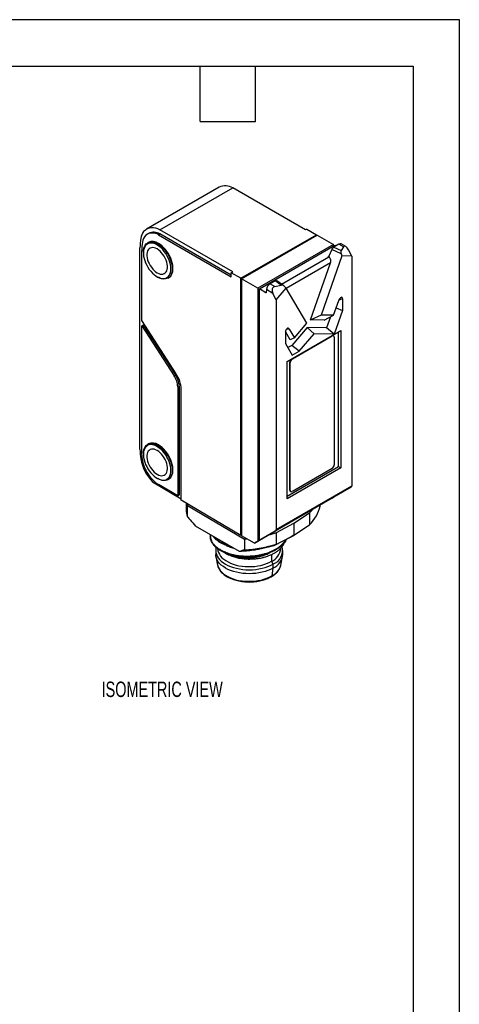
# Model space of a CAD drawing. Header units: millimetres. Extents: x 0 to 210, y 0 to 162.
# Tile 4 of 4: x 164 to 210, y 61 to 162. Entities that reach past the tile are written whole.
import ezdxf

# ---------------------------------------------------------------- set-up
doc = ezdxf.new("R2010")
doc.units = ezdxf.units.MM
doc.header["$LTSCALE"] = 0.75
doc.layers.add('DIMENSIONS', color=140, linetype='Continuous', lineweight=25)
doc.layers.add('TEXT', color=140, linetype='Continuous', lineweight=25)
doc.styles.add('SLDTEXTSTYLE0', font='TXT', dxfattribs={"width": 0.7})

msp = doc.modelspace()

# ---------------------------------------------------------------- linework, layer by layer
at = {"color": 7, "linetype": 'Continuous'}
for p, q in [((0, 161.93), (209.55, 161.93)), ((209.55, 161.93), (209.55, 0))]:
    msp.add_line(p, q, dxfattribs=at)
for p, q in [((184.85, 144.7), (177.35, 140.37)), ((178.74, 140.29), (186.24, 144.61)), ((193.73, 140.29), (186.24, 144.61)), ((177.58, 139.93), (177.44, 139.85)), ((178.6, 139.8), (178.74, 139.88)), ((186.24, 135.96), (178.74, 140.29)), ((186.09, 135.63), (178.74, 139.88)), ((193.87, 140.37), (193.73, 140.29)), ((193.87, 140.37), (194.86, 139.8)), ((177.55, 139), (177.48, 138.96)), ((178.6, 139.8), (186.09, 135.47)), ((187.08, 135.31), (194.86, 139.8)), ((187.15, 135.27), (194.93, 139.76)), ((194.86, 139.8), (194.86, 139.72)), ((194.93, 139.76), (196.61, 138.79)), ((197.87, 138.58), (197.4, 138.85)), ((176.69, 117.71), (176.69, 138.45)), ((176.88, 130.95), (176.88, 138.18)), ((177.04, 138), (177.04, 137.92)), ((196.61, 138.79), (188.83, 134.3)), ((188.98, 134.22), (196.75, 138.71)), ((196.43, 138.29), (196.14, 137.59)), ((197.39, 137.83), (196.43, 138.29)), ((196.61, 138.62), (196.61, 138.79)), ((197.15, 138.83), (196.63, 138.53)), ((196.63, 138.53), (197.39, 138.17)), ((196.75, 138.71), (196.85, 138.65)), ((197.64, 138.54), (197.15, 138.83)), ((197.64, 138.54), (197.39, 138.17)), ((197.39, 137.83), (197.46, 137.61)), ((198.49, 137.59), (198.14, 138.25)), ((191.25, 134.71), (196.12, 137.52)), ((196.3, 136.89), (191.75, 134.27)), ((194.24, 131.03), (196.3, 136.89)), ((197.46, 137.61), (195.32, 131.52)), ((196.07, 137.55), (196.15, 137.59)), ((196.07, 137.55), (196.12, 137.52)), ((198.49, 137.59), (197.46, 137.61)), ((198.49, 137.59), (198.49, 113.94)), ((186.09, 135.88), (186.24, 135.96)), ((186.09, 135.47), (186.09, 135.88)), ((187.08, 135.31), (186.09, 135.88)), ((178.46, 135.47), (178.53, 135.43)), ((179.58, 135.32), (179.65, 135.37)), ((187.08, 108.85), (187.08, 135.31)), ((187.15, 135.27), (187.15, 108.81)), ((188.83, 134.3), (187.15, 135.27)), ((190.6, 135.04), (190.08, 134.74)), ((191.22, 134.61), (190.6, 135.04)), ((191.49, 134.54), (190.76, 135.06)), ((188.83, 134.3), (188.83, 108.27)), ((189.64, 133.83), (188.98, 134.22)), ((188.98, 108.35), (188.98, 134.22)), ((189.64, 133.83), (189.69, 133.86)), ((189.7, 134.15), (189.69, 133.86)), ((190.37, 133.76), (189.7, 134.15)), ((190.08, 134.74), (190.57, 134.46)), ((190.57, 134.46), (191.22, 134.61)), ((190.71, 133.1), (191.73, 134.3)), ((191.57, 134.47), (191.73, 134.3)), ((193.87, 130.68), (191.73, 134.3)), ((190.71, 133.1), (190.37, 133.76)), ((190.71, 133.1), (190.71, 109.45)), ((196.6, 131.5), (197.14, 133.03)), ((197.54, 133.18), (197.15, 133.06)), ((197.54, 133.18), (197.54, 132.01)), ((197.54, 132.01), (196.68, 129.56)), ((196.87, 132.27), (197.54, 132.01)), ((180.43, 125.46), (176.88, 130.95)), ((194.24, 131.02), (194.24, 131.03)), ((194.26, 131.03), (194.24, 131.03)), ((194.24, 131.02), (194.26, 131.03)), ((195.63, 131), (194.24, 131.02)), ((195.32, 131.52), (194.26, 131.03)), ((196.6, 131.5), (195.32, 131.52)), ((195.63, 131), (196.6, 131.5)), ((196.29, 131.34), (195.89, 130.22)), ((176.87, 117.44), (176.88, 130.42)), ((177.02, 130.5), (176.88, 130.42)), ((176.88, 130.42), (180.2, 125.28)), ((177.02, 130.5), (180.34, 125.36)), ((192.15, 128.99), (191.65, 129.83)), ((191.65, 129.78), (191.65, 128.61)), ((192.05, 130.09), (191.74, 130.05)), ((191.83, 126.75), (197.36, 129.94)), ((192.05, 130.09), (192.59, 129.19)), ((193.89, 130.24), (192.31, 128.4)), ((192.59, 129.19), (193.87, 130.68)), ((195.89, 130.22), (193.89, 130.24)), ((194.6, 129.59), (193.89, 130.24)), ((196.68, 129.56), (195.89, 130.22)), ((197.13, 115.93), (197.13, 129.81)), ((197.36, 129.94), (197.36, 115.8)), ((192.59, 129.19), (192.15, 128.99)), ((192.37, 127.01), (196.47, 129.38)), ((193.07, 127.8), (194.6, 129.59)), ((196.68, 129.56), (194.6, 129.59)), ((196.47, 129.38), (196.43, 129.4)), ((196.62, 129.39), (196.57, 129.42)), ((196.68, 129.25), (196.68, 116.11)), ((191.65, 128.61), (192.36, 127.4)), ((192.31, 128.4), (191.91, 128.17)), ((193.07, 127.8), (192.31, 128.4)), ((192.36, 127.4), (193.07, 127.8)), ((191.83, 112.6), (191.83, 126.75)), ((192.33, 127.03), (192.37, 127.01)), ((192.11, 113.52), (192.11, 126.67)), ((192.15, 126.64), (192.11, 126.67)), ((192.15, 113.5), (192.15, 126.64)), ((180.2, 125.28), (180.34, 125.36)), ((180.58, 124.12), (180.72, 124.2)), ((180.58, 124.12), (180.58, 112.93)), ((180.72, 124.2), (180.72, 113.01)), ((180.93, 112.46), (180.93, 123.92)), ((177.55, 118.26), (177.48, 118.22)), ((177.04, 117.26), (177.04, 117.18)), ((191.83, 112.87), (197.13, 115.93)), ((197.36, 115.8), (191.83, 112.6)), ((196.47, 115.74), (192.37, 113.37)), ((197.13, 115.93), (197.36, 115.8)), ((178.46, 114.73), (178.53, 114.69)), ((179.58, 114.58), (179.65, 114.63)), ((177.99, 114.35), (180.93, 112.62)), ((180.58, 112.93), (178.6, 114.08)), ((198.42, 113.81), (190.65, 109.32)), ((190.71, 109.45), (198.49, 113.94)), ((192.11, 113.52), (192.15, 113.5)), ((198.42, 113.81), (196.75, 112.84)), ((180.58, 112.93), (180.72, 113.01)), ((196.24, 112.55), (188.46, 108.06)), ((192.17, 113.38), (192.22, 113.36)), ((196.61, 112.76), (196.24, 112.55)), ((196.47, 112.68), (196.61, 112.76)), ((196.47, 112.68), (196.61, 112.76)), ((196.75, 112.84), (196.61, 112.76)), ((196.61, 112.76), (196.61, 112.76)), ((187.08, 108.85), (180.93, 112.46)), ((181.43, 112.17), (181.43, 111.57)), ((181.59, 111.92), (187.45, 108.47)), ((181.59, 110.75), (181.59, 111.92)), ((195.23, 111.86), (195.23, 111.96)), ((192.53, 110.1), (194.14, 111.17)), ((194.14, 111.17), (194.14, 109.92)), ((186.92, 107.2), (182.41, 109.8)), ((190.74, 109.14), (192.53, 110.1)), ((192.53, 110.1), (192.53, 108.85)), ((192.54, 108.86), (194.14, 109.92)), ((183.93, 108.83), (183.93, 108.74)), ((187.08, 108.85), (187.15, 108.89)), ((188.46, 108.06), (187.15, 108.81)), ((187.45, 108.47), (187.45, 107.37)), ((188.98, 108.35), (190.65, 109.32)), ((192.26, 108.7), (190.46, 107.79)), ((190.74, 107.96), (190.74, 109.14)), ((190.74, 107.96), (192.53, 108.85)), ((192.54, 108.86), (192.26, 108.7)), ((192.53, 108.85), (192.54, 108.86)), ((188.46, 108.06), (188.83, 108.27)), ((188.83, 108.27), (188.98, 108.35)), ((189.12, 108.43), (188.98, 108.35)), ((189.12, 108.43), (188.98, 108.35)), ((188.98, 108.35), (188.98, 108.35)), ((190.74, 107.96), (190.54, 107.83)), ((191.18, 107.5), (191.18, 107.54)), ((184.48, 107.3), (184.48, 106.89)), ((184.5, 106.67), (184.68, 105.79)), ((190.23, 106.88), (190.23, 106.18)), ((191.19, 105.79), (191.36, 106.67)), ((191.38, 106.89), (191.38, 107.3)), ((190.23, 106.18), (190.37, 105.89)), ((190.37, 105.48), (190.25, 104.67)), ((190.37, 105.89), (190.37, 105.48)), ((191.18, 105.76), (191.19, 105.79))]:
    msp.add_line(p, q)
at = {"flags": 128}
for points in [[(177.04, 138), (177.05, 138.21), (177.09, 138.4), (177.15, 138.57), (177.23, 138.72), (177.33, 138.84), (177.45, 138.94), (177.58, 139.01), (177.73, 139.05), (177.9, 139.06), (178.07, 139.04), (178.25, 138.99), (178.43, 138.91), (178.62, 138.8), (178.81, 138.67), (178.99, 138.51), (179.16, 138.33), (179.32, 138.13), (179.47, 137.92), (179.61, 137.69), (179.73, 137.46), (179.83, 137.22), (179.91, 136.98), (179.97, 136.74), (180, 136.51), (180.01, 136.29)], [(179.87, 136.29), (179.86, 136.5), (179.83, 136.73), (179.77, 136.96), (179.69, 137.19), (179.59, 137.42), (179.47, 137.65), (179.34, 137.87), (179.19, 138.08), (179.03, 138.27), (178.86, 138.44), (178.68, 138.58), (178.5, 138.71), (178.32, 138.81), (178.14, 138.88), (177.97, 138.92), (177.8, 138.93), (177.65, 138.91), (177.51, 138.86), (177.38, 138.78), (177.27, 138.68), (177.18, 138.55), (177.11, 138.39), (177.07, 138.22), (177.05, 138.02), (177.05, 137.81), (177.07, 137.59), (177.11, 137.36), (177.18, 137.13), (177.27, 136.9), (177.38, 136.67), (177.51, 136.44), (177.65, 136.23), (177.8, 136.03), (177.97, 135.85), (178.14, 135.69), (178.32, 135.56), (178.5, 135.44), (178.68, 135.36), (178.86, 135.3), (179.03, 135.28), (179.19, 135.28), (179.34, 135.32), (179.47, 135.38), (179.59, 135.47), (179.69, 135.59), (179.77, 135.73), (179.83, 135.9), (179.86, 136.08), (179.87, 136.29)], [(179.65, 135.37), (179.74, 135.43), (179.85, 135.54), (179.94, 135.68), (180.01, 135.84), (180.06, 136.02), (180.08, 136.22), (180.08, 136.44), (180.06, 136.66), (180.01, 136.9), (179.94, 137.14), (179.85, 137.38), (179.74, 137.62), (179.62, 137.85), (179.47, 138.07), (179.31, 138.27), (179.15, 138.46), (178.97, 138.63), (178.78, 138.78), (178.6, 138.9)], [(178.46, 138.33), (178.3, 138.4), (178.14, 138.45), (178, 138.47), (177.86, 138.46), (177.74, 138.42), (177.63, 138.34), (177.54, 138.25), (177.47, 138.12), (177.42, 137.97), (177.4, 137.8), (177.4, 137.62), (177.42, 137.43), (177.47, 137.22), (177.54, 137.02), (177.63, 136.82), (177.74, 136.62), (177.86, 136.44), (178, 136.26), (178.14, 136.11), (178.3, 135.98), (178.46, 135.88), (178.62, 135.8), (178.77, 135.75), (178.92, 135.73), (179.05, 135.75), (179.18, 135.79), (179.29, 135.86), (179.38, 135.96), (179.44, 136.08), (179.49, 136.23), (179.51, 136.4), (179.51, 136.58), (179.49, 136.78), (179.44, 136.98), (179.38, 137.18), (179.29, 137.39), (179.18, 137.58), (179.05, 137.77), (178.92, 137.94), (178.77, 138.09), (178.62, 138.22), (178.46, 138.33)], [(180.01, 136.29), (180, 136.08), (179.97, 135.89), (179.91, 135.71), (179.83, 135.57), (179.73, 135.44), (179.61, 135.34), (179.47, 135.28), (179.32, 135.24), (179.16, 135.23), (178.99, 135.25), (178.81, 135.3), (178.62, 135.38), (178.53, 135.43)], [(189.69, 133.86), (189.68, 133.85), (189.68, 133.84), (189.68, 133.83), (189.67, 133.83), (189.66, 133.83), (189.65, 133.83), (189.65, 133.83), (189.64, 133.83)], [(177.04, 117.26), (177.05, 117.47), (177.09, 117.66), (177.15, 117.83), (177.23, 117.98), (177.33, 118.1), (177.45, 118.2), (177.58, 118.27), (177.73, 118.31), (177.9, 118.32), (178.07, 118.3), (178.25, 118.25), (178.43, 118.17), (178.62, 118.06), (178.81, 117.93), (178.99, 117.77), (179.16, 117.59), (179.32, 117.39), (179.47, 117.18), (179.61, 116.95), (179.73, 116.72), (179.83, 116.48), (179.91, 116.24), (179.97, 116), (180, 115.77), (180.01, 115.55)], [(179.87, 115.55), (179.86, 115.76), (179.83, 115.99), (179.77, 116.22), (179.69, 116.45), (179.59, 116.68), (179.47, 116.91), (179.34, 117.13), (179.19, 117.34), (179.03, 117.53), (178.86, 117.7), (178.68, 117.84), (178.5, 117.97), (178.32, 118.07), (178.14, 118.14), (177.97, 118.18), (177.8, 118.19), (177.65, 118.17), (177.51, 118.12), (177.38, 118.04), (177.27, 117.94), (177.18, 117.81), (177.11, 117.65), (177.07, 117.48), (177.05, 117.28), (177.05, 117.07), (177.07, 116.85), (177.11, 116.62), (177.18, 116.39), (177.27, 116.16), (177.38, 115.93), (177.51, 115.7), (177.65, 115.49), (177.8, 115.29), (177.97, 115.11), (178.14, 114.95), (178.32, 114.82), (178.5, 114.7), (178.68, 114.62), (178.86, 114.56), (179.03, 114.54), (179.19, 114.54), (179.34, 114.58), (179.47, 114.64), (179.59, 114.73), (179.69, 114.85), (179.77, 114.99), (179.83, 115.16), (179.86, 115.34), (179.87, 115.55)], [(178.46, 117.59), (178.3, 117.66), (178.14, 117.71), (178, 117.73), (177.86, 117.72), (177.74, 117.68), (177.63, 117.6), (177.54, 117.5), (177.47, 117.38), (177.42, 117.23), (177.4, 117.06), (177.4, 116.88), (177.42, 116.69), (177.47, 116.48), (177.54, 116.28), (177.63, 116.08), (177.74, 115.88), (177.86, 115.7), (178, 115.52), (178.14, 115.37), (178.3, 115.24), (178.46, 115.14), (178.62, 115.06), (178.77, 115.01), (178.92, 114.99), (179.05, 115.01), (179.18, 115.05), (179.29, 115.12), (179.38, 115.22), (179.44, 115.34), (179.49, 115.49), (179.51, 115.66), (179.51, 115.84), (179.49, 116.04), (179.44, 116.24), (179.38, 116.44), (179.29, 116.65), (179.18, 116.84), (179.05, 117.03), (178.92, 117.2), (178.77, 117.35), (178.62, 117.48), (178.46, 117.59)], [(179.65, 114.63), (179.74, 114.69), (179.85, 114.8), (179.94, 114.94), (180.01, 115.1), (180.06, 115.28), (180.08, 115.48), (180.08, 115.7), (180.06, 115.92), (180.01, 116.16), (179.94, 116.4), (179.85, 116.64), (179.74, 116.88), (179.62, 117.11), (179.47, 117.33), (179.31, 117.53), (179.15, 117.72), (178.97, 117.89), (178.78, 118.04), (178.6, 118.16)], [(180.01, 115.55), (180, 115.34), (179.97, 115.15), (179.91, 114.97), (179.83, 114.83), (179.73, 114.7), (179.61, 114.6), (179.47, 114.54), (179.32, 114.5), (179.16, 114.49), (178.99, 114.51), (178.81, 114.56), (178.62, 114.64), (178.53, 114.69)], [(184.52, 107.59), (184.5, 107.49), (184.48, 107.3), (184.5, 107.1), (184.55, 106.91), (184.63, 106.72), (184.74, 106.54), (184.89, 106.36), (185.06, 106.19), (185.27, 106.04), (185.49, 105.89), (185.74, 105.76), (186.02, 105.64), (186.31, 105.54), (186.61, 105.46), (186.93, 105.39), (187.26, 105.35), (187.59, 105.32), (187.93, 105.31), (188.27, 105.32), (188.61, 105.35), (188.93, 105.39), (189.25, 105.46), (189.56, 105.54), (189.85, 105.64), (190.12, 105.76), (190.37, 105.89)], [(184.68, 107.5), (184.68, 107.46), (184.71, 107.27), (184.77, 107.08), (184.86, 106.9), (184.98, 106.72), (185.13, 106.55), (185.31, 106.39), (185.52, 106.25), (185.75, 106.11), (186.01, 105.99), (186.28, 105.89), (186.58, 105.8), (186.88, 105.73), (187.2, 105.68), (187.52, 105.64), (187.85, 105.63), (188.18, 105.63), (188.51, 105.66), (188.83, 105.7), (189.14, 105.76), (189.44, 105.84), (189.72, 105.94), (189.99, 106.05), (190.23, 106.18)], [(190.37, 105.48), (190.12, 105.35), (189.85, 105.23), (189.56, 105.13), (189.25, 105.05), (188.93, 104.98), (188.61, 104.94), (188.27, 104.91), (187.93, 104.9), (187.59, 104.91), (187.26, 104.94), (186.93, 104.98), (186.61, 105.05), (186.31, 105.13), (186.02, 105.23), (185.74, 105.35), (185.49, 105.48), (185.27, 105.63), (185.06, 105.78), (184.89, 105.95), (184.74, 106.13), (184.63, 106.31), (184.55, 106.5), (184.5, 106.7), (184.48, 106.89)], [(184.68, 105.79), (184.68, 105.77), (184.69, 105.75)], [(184.69, 105.75), (184.74, 105.58), (184.83, 105.4), (184.95, 105.22), (185.11, 105.05), (185.29, 104.89), (185.5, 104.74), (185.74, 104.6), (185.99, 104.48), (186.27, 104.38), (186.56, 104.29), (186.87, 104.22), (187.19, 104.16), (187.52, 104.13), (187.85, 104.12), (188.18, 104.12), (188.51, 104.15), (188.83, 104.19), (189.15, 104.25), (189.45, 104.33), (189.74, 104.43), (190, 104.54), (190.25, 104.67)]]:
    msp.add_lwpolyline(points, dxfattribs=at)
for centre, radius, start, end in [((185.46, 143.35), 1.48, 58.4328, 114.3792), ((178.26, 139.21), 1.5, 142.7659, 171.5261), ((178, 139.22), 1.3, 55.2571, 135.9959), ((177.99, 138.82), 1.15, 57.925, 126.237), ((178.11, 138.85), 1.2, 58.6586, 116.1963), ((182.41, 138.47), 5.72, 170.3292, 180.2326), ((182.4, 138.19), 5.52, 171.3536, 180.1443), ((178.13, 138.89), 1.19, 133.6821, 173.7012), ((177.99, 138.09), 1.01, 52.8951, 115.7945), ((196.51, 129.29), 0.137, 64.206, 112.141), ((196.55, 129.28), 0.131, 350.7859, 129.2033), ((192.58, 126.64), 0.47, 129.0751, 177.0747), ((192.61, 126.62), 0.461, 122.6055, 177.3945), ((178.36, 124.04), 2.22, 2.2136, 34.0508), ((178.5, 124.12), 2.22, 2.2136, 34.0508), ((177.97, 123.8), 2.96, 2.2136, 34.0508), ((182.88, 117.73), 6.19, 180.2227, 189.4758), ((177.99, 117.35), 1.01, 52.8951, 115.7945), ((181.29, 117.54), 4.59, 190.3694, 223.9941), ((182.85, 117.45), 5.99, 180.0887, 187.1492), ((180.44, 117.21), 3.56, 188.0458, 211.5432), ((196.22, 116.13), 0.461, 302.6055, 357.3945), ((180.68, 117.23), 3.78, 209.9834, 236.6296), ((192.26, 113.5), 0.148, 173.7011, 234.9867), ((198.34, 113.93), 0.151, 305.6972, 5.6205), ((192.28, 113.47), 0.131, 170.7859, 309.2033), ((190.56, 109.44), 0.151, 305.6972, 5.6205), ((189.56, 107.66), 1.63, 294.1971, 354.4827), ((189.85, 107.31), 1.52, 290.2794, 14.4329), ((189.66, 107.06), 1.74, 294.3746, 354.3052), ((189.5, 106.25), 1.75, 295.234, 343.5681)]:
    msp.add_arc(centre, radius, start, end)
for centre, major_axis, ratio, start_param, end_param in [((197.13, 138.43), (0.274, 0.419), 0.535787, 0.030361, 0.815678), ((196.62, 138.29), (0.166, 0.252), 0.531981, 0.816181, 1.917676), ((197.58, 137.83), (-0.149, 0.369), 0.446946, 0.288756, 1.390251), ((197.94, 137.96), (-0.225, 0.644), 0.439905, 5.026019, 6.596815), ((196.09, 137.62), (0.0135, 0.0755), 0.773503, 2.933644, 4.434627), ((195.95, 137.06), (0.086, 0.485), 0.773503, 4.50444, 6.075237), ((190.59, 134.81), (0.165, 0.25), 0.539284, 6.267765, 7.107052), ((190.06, 134.35), (0.274, 0.419), 0.535787, 0.815678, 2.386474), ((190.87, 133.88), (-0.478, 0.488), 0.707019, 5.872865, 7.443662), ((191.38, 134.25), (-0.24, 0.316), 0.726378, 4.863901, 5.965397), ((197.32, 133.01), (0.147, 0.337), 0.484703, 5.444552, 8.003143), ((191.87, 129.86), (0.101, 0.302), 0.645267, 5.774171, 8.332762), ((187.93, 112.8), (6.5, 0.05), 0.592382, 3.308413, 3.360321), ((186.31, 113.76), (9, 0.07), 0.592382, 5.763058, 5.833186), ((186.31, 113.76), (9, 0.07), 0.592382, 4.835724, 4.863291), ((186.31, 113.76), (9, 0.07), 0.592382, 5.118578, 5.223317)]:
    msp.add_ellipse(centre, major_axis=major_axis, ratio=ratio, start_param=start_param, end_param=end_param)
for points, knots in [([(181.44, 111.57), (181.44, 111.45), (181.45, 111.17), (181.54, 110.9), (181.59, 110.75)], [0, 0, 0, 0, 0.441464, 1, 1, 1, 1]), ([(181.59, 110.75), (181.68, 110.65), (181.95, 110.33), (182.22, 110.02), (182.41, 109.8)], [0, 0, 0, 0, 0.307503, 1, 1, 1, 1]), ([(183.94, 108.92), (183.93, 108.89), (183.93, 108.83), (183.93, 108.74), (183.95, 108.62), (183.98, 108.48), (184.03, 108.34), (184.09, 108.21), (184.16, 108.1), (184.24, 107.99), (184.33, 107.87), (184.46, 107.75), (184.61, 107.61), (184.79, 107.48), (184.96, 107.38), (185.1, 107.3), (185.26, 107.22), (185.46, 107.13), (185.7, 107.04), (185.95, 106.95), (186.18, 106.89), (186.4, 106.84), (186.63, 106.8), (186.88, 106.77), (187.17, 106.74), (187.47, 106.72), (187.73, 106.72), (187.93, 106.72), (188.1, 106.73), (188.31, 106.74), (188.56, 106.77), (188.82, 106.81), (189.07, 106.85), (189.27, 106.9), (189.46, 106.95), (189.65, 107), (189.85, 107.06), (190.06, 107.15), (190.28, 107.24), (190.48, 107.34), (190.64, 107.43), (190.8, 107.52), (191.01, 107.67), (191.26, 107.86), (191.47, 108.09), (191.61, 108.27), (191.68, 108.38), (191.7, 108.42)], [0, 0, 0, 0, 0.0143865, 0.0273502, 0.0457463, 0.0695736, 0.09486, 0.1160586, 0.1352805, 0.1525256, 0.1729094, 0.1960055, 0.2218189, 0.2520165, 0.2749747, 0.2906922, 0.3072632, 0.3303661, 0.3599937, 0.3861507, 0.4091433, 0.4289725, 0.449726, 0.4727777, 0.4981388, 0.5294837, 0.5525437, 0.5673174, 0.5802695, 0.5986238, 0.6223793, 0.6476634, 0.6689542, 0.6882552, 0.7055663, 0.7227946, 0.7419947, 0.7631663, 0.7884182, 0.8122205, 0.8306525, 0.8437314, 0.8709376, 0.912806, 0.9508743, 0.981827, 1, 1, 1, 1]), ([(191.76, 108.45), (191.74, 108.4), (191.69, 108.29), (191.56, 108.11), (191.38, 107.9), (191.15, 107.69), (190.93, 107.52), (190.73, 107.39), (190.53, 107.27), (190.29, 107.16), (189.99, 107.03), (189.62, 106.9), (189.16, 106.78), (188.71, 106.7), (188.28, 106.65), (187.91, 106.63), (187.54, 106.63), (187.12, 106.65), (186.67, 106.7), (186.2, 106.8), (185.79, 106.91), (185.43, 107.05), (185.14, 107.18), (184.89, 107.32), (184.7, 107.46), (184.54, 107.58), (184.41, 107.7), (184.31, 107.82), (184.22, 107.92), (184.15, 108.02), (184.1, 108.11), (184.05, 108.21), (184, 108.33), (183.96, 108.46), (183.94, 108.59), (183.93, 108.68), (183.93, 108.73), (183.93, 108.74)], [0, 0, 0, 0, 0.018909, 0.049918, 0.084611, 0.122989, 0.156852, 0.175398, 0.201698, 0.227999, 0.2543, 0.296231, 0.338751, 0.385733, 0.41794, 0.450576, 0.483639, 0.517131, 0.561998, 0.605796, 0.648523, 0.68629, 0.720793, 0.75203, 0.780002, 0.804209, 0.826612, 0.847212, 0.866008, 0.883001, 0.898191, 0.911576, 0.933461, 0.955345, 0.977229, 0.997329, 1, 1, 1, 1]), ([(186.17, 107.63), (186.16, 107.63), (186.05, 107.65), (185.84, 107.72), (185.54, 107.82), (185.3, 107.92), (185.12, 108.01), (184.98, 108.09), (184.84, 108.17), (184.69, 108.28), (184.54, 108.4), (184.41, 108.52), (184.32, 108.62), (184.25, 108.7), (184.22, 108.74), (184.21, 108.76)], [0, 0, 0, 0, 0.008071, 0.118542, 0.252475, 0.368563, 0.444641, 0.497688, 0.569236, 0.659279, 0.755931, 0.838614, 0.912354, 0.977149, 1, 1, 1, 1]), ([(184.35, 108.68), (184.35, 108.68), (184.4, 108.62), (184.52, 108.51), (184.72, 108.35), (184.92, 108.21), (185.09, 108.12), (185.23, 108.05), (185.39, 107.97), (185.59, 107.89), (185.76, 107.83), (185.86, 107.8), (185.87, 107.8)], [0, 0, 0, 0, 0.007431, 0.149221, 0.322405, 0.473309, 0.571743, 0.640132, 0.732128, 0.847724, 0.972299, 1, 1, 1, 1]), ([(185.47, 107.04), (185.47, 107.04), (185.54, 106.99), (185.72, 106.89), (185.99, 106.77), (186.27, 106.67), (186.52, 106.6), (186.73, 106.54), (186.94, 106.5), (187.16, 106.47), (187.43, 106.44), (187.68, 106.42), (187.91, 106.41), (188.09, 106.42), (188.26, 106.42), (188.43, 106.43), (188.6, 106.45), (188.77, 106.47), (188.99, 106.5), (189.25, 106.55), (189.57, 106.63), (189.84, 106.72), (190.04, 106.8), (190.18, 106.86), (190.31, 106.92), (190.44, 106.98), (190.56, 107.05), (190.69, 107.13), (190.79, 107.2), (190.9, 107.28), (191, 107.37), (191.1, 107.45), (191.18, 107.54), (191.27, 107.64), (191.36, 107.75), (191.45, 107.88), (191.52, 108.01), (191.55, 108.09), (191.56, 108.12)], [0, 0, 0, 0, 0.000919, 0.045015, 0.094923, 0.137056, 0.173162, 0.203185, 0.227076, 0.26003, 0.293085, 0.333862, 0.359053, 0.380973, 0.402932, 0.424931, 0.446971, 0.46905, 0.491169, 0.53273, 0.57677, 0.623319, 0.647981, 0.670342, 0.690389, 0.708108, 0.736519, 0.755511, 0.777451, 0.799427, 0.82144, 0.843491, 0.865579, 0.887705, 0.914942, 0.946028, 0.980992, 1, 1, 1, 1]), ([(185.59, 107.81), (185.6, 107.8), (185.68, 107.76), (185.86, 107.68), (186.09, 107.6), (186.26, 107.54), (186.34, 107.53), (186.34, 107.53)], [0, 0, 0, 0, 0.076866, 0.3573053, 0.7143329, 0.9865503, 1, 1, 1, 1]), ([(190.46, 107.79), (190.36, 107.76), (190.18, 107.71), (189.9, 107.63), (189.62, 107.56), (189.33, 107.49), (189.04, 107.43), (188.69, 107.37), (188.29, 107.31), (187.84, 107.26), (187.38, 107.22), (187.07, 107.2), (186.92, 107.2)], [0, 0, 0, 0, 0.0834711, 0.1666824, 0.2497379, 0.3327418, 0.4157986, 0.4990128, 0.6244586, 0.7495775, 0.8748203, 1, 1, 1, 1]), ([(185.57, 107), (185.57, 107), (185.63, 106.96), (185.77, 106.9), (185.97, 106.82), (186.2, 106.75), (186.42, 106.69), (186.62, 106.64), (186.79, 106.61), (186.93, 106.59), (187.06, 106.57), (187.19, 106.56), (187.33, 106.55), (187.46, 106.54), (187.59, 106.54), (187.72, 106.54), (187.88, 106.54), (188.03, 106.55), (188.19, 106.56), (188.33, 106.57), (188.49, 106.59), (188.72, 106.62), (188.98, 106.68), (189.28, 106.75), (189.62, 106.86), (189.86, 106.96), (190, 107.04), (190.01, 107.04)], [0, 0, 0, 0, 0.004727, 0.054878, 0.108185, 0.16648, 0.218321, 0.263708, 0.30264, 0.330454, 0.358269, 0.386084, 0.4139, 0.441717, 0.469534, 0.497351, 0.523542, 0.564734, 0.590959, 0.620934, 0.65466, 0.692137, 0.760561, 0.825451, 0.886807, 0.995635, 1, 1, 1, 1]), ([(187.45, 107.37), (187.37, 107.34), (187.19, 107.28), (187.01, 107.22), (186.92, 107.2)], [0, 0, 0, 0, 0.492161, 1, 1, 1, 1]), ([(184.69, 105.75), (184.7, 105.71), (184.72, 105.62), (184.79, 105.46), (184.89, 105.28), (185.02, 105.11), (185.17, 104.95), (185.36, 104.8), (185.56, 104.65), (185.79, 104.53), (186.04, 104.41), (186.3, 104.31), (186.58, 104.23), (186.87, 104.16), (187.17, 104.11), (187.47, 104.07), (187.78, 104.05), (188.09, 104.05), (188.4, 104.07), (188.71, 104.11), (189.01, 104.16), (189.3, 104.23), (189.57, 104.31), (189.84, 104.41), (190.08, 104.53), (190.31, 104.66), (190.52, 104.8), (190.7, 104.96), (190.86, 105.12), (190.99, 105.3), (191.09, 105.49), (191.15, 105.64), (191.17, 105.73), (191.18, 105.75)], [0, 0, 0, 0, 0.017413, 0.049348, 0.081626, 0.114324, 0.147417, 0.180816, 0.214406, 0.24809, 0.28179, 0.315465, 0.349102, 0.382699, 0.41626, 0.449793, 0.483309, 0.516818, 0.550332, 0.583857, 0.617406, 0.650989, 0.684619, 0.718303, 0.75205, 0.785857, 0.819713, 0.853573, 0.887358, 0.920954, 0.954229, 0.987072, 1, 1, 1, 1])]:
    msp.add_open_spline(points, degree=3, knots=knots)
for points in [[(194.14, 109.92), (194.71, 110.51), (195.08, 111.18), (195.23, 111.86)], [(187.45, 107.37), (188.61, 107.44), (189.73, 107.64), (190.74, 107.96)], [(190.5, 107.82), (190.49, 107.81), (190.47, 107.8), (190.46, 107.79)]]:
    msp.add_open_spline(points, degree=3)
at = {"layer": 'TEXT'}
for p, q in [((4.76, 157.16), (204.79, 157.16)), ((182.88, 151.45), (182.88, 157.16)), ((188.59, 151.45), (188.59, 157.16)), ((204.79, 157.16), (204.79, 4.76)), ((182.88, 151.45), (188.59, 151.45))]:
    msp.add_line(p, q, dxfattribs=at)

# ---------------------------------------------------------------- texts
at = {"layer": 'DIMENSIONS', "insert": (172.74, 93.8), "char_height": 1.5875, "attachment_point": 1, "style": 'SLDTEXTSTYLE0'}
msp.add_mtext('ISOMETRIC VIEW', dxfattribs=at)

doc.saveas('drawing.dxf')
